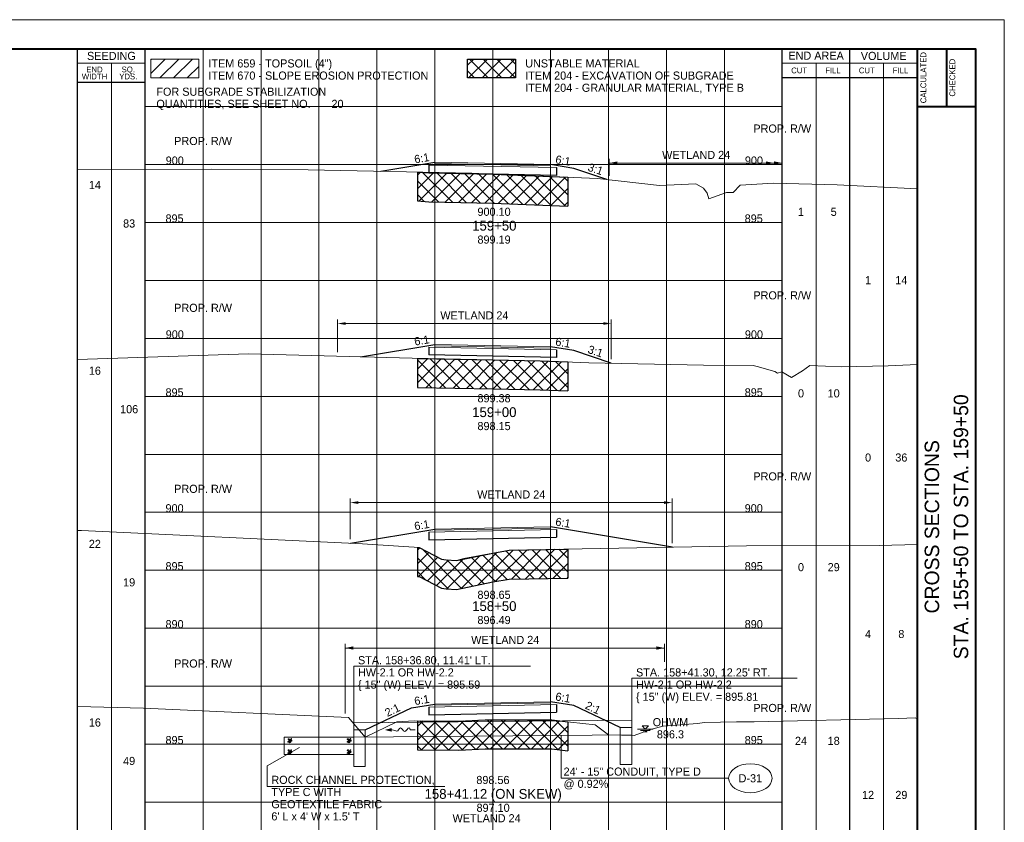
# Paper-space layout 'Layout1' of a CAD drawing. Header units: feet. Extents: x -1084 to 2301, y -843 to 1840.
# Tile 11 of 46: x 75 to 160, y 268 to 338. Entities that reach past the tile are written whole.
import ezdxf
from ezdxf.enums import TextEntityAlignment as Align

# ---------------------------------------------------------------- set-up
doc = ezdxf.new("R2010")
doc.units = ezdxf.units.FT
doc.header["$LTSCALE"] = 10
doc.header["$MEASUREMENT"] = 0
for name, pattern in [('DGN Style 2', [42.257429, 25.354457, -16.902971]), ('DGN Style 3', [59.1604, 42.257429, -16.902971]), ('DGN Style 5', [29.5802, 12.677229, -16.902971]), ('rowpr', [5.45, 1, -0.225, -0.225, 4])]:
    doc.linetypes.add(name, pattern=pattern)
for name, color, linetype, lineweight in [('DR_P_Erosion_Control', 7, 'Continuous', 13), ('DR_P_Flow_Arrow', 151, 'Continuous', 13), ('DR_P_Headwall', 120, 'Continuous', 13), ('DR_P_Storm_Sewer', 151, 'Continuous', 13), ('DR_P_Text', 7, 'Continuous', 13), ('DR_X_Storm_Sewer', 151, 'DGN Style 5', 0), ('DR_X_Text', 7, 'Continuous', 0), ('EV_Ecological_Text', 7, 'Continuous', 13), ('PV_P_Text', 7, 'Continuous', 13), ('RW_P_Fee_RW', 193, 'rowpr', 40), ('SH_Border', 7, 'Continuous', 40), ('SH_Data', 7, 'Continuous', 0), ('SH_Major_Grid_Line', 254, 'Continuous', 13), ('SH_Text', 7, 'Continuous', 13), ('TX_P_5', 7, 'Continuous', 13), ('TX_X_5', 7, 'Continuous', 0), ('XS_P_Finished_Grade', 3, 'Continuous', 30), ('XS_P_Pavt_Surface', 251, 'Continuous', 13), ('XS_P_Subgrade', 4, 'Continuous', 30), ('XS_P_Undercut', 230, 'Continuous', 30), ('XS_X_Ground_Line', 3, 'DGN Style 2', 13)]:
    doc.layers.add(name, color=color, linetype=linetype, lineweight=lineweight)
doc.layers.add('SH_Cut_Line', color=7, linetype='DGN Style 3', lineweight=0, plot=False)
doc.layers.add('XS_P_Pavt_Layers', color=251, linetype='Continuous', lineweight=0, transparency=0.5)
doc.styles.add('Font 70-Title', font='font70.shx', dxfattribs={"height": 0.2})
doc.styles.add('Slanted-Normal LS 0.50', font='font31.shx', dxfattribs={"height": 0.14})
doc.styles.add('Slanted-Normal LS 0.50_0', font='font31.shx')
doc.styles.add('Slanted-Sub Title', font='font31.shx', dxfattribs={"height": 0.17})
doc.styles.add('Style-font30', font='font30.shx')
doc.styles.add('Style-font31', font='font31.shx')
doc.styles.add('Style-font70', font='font70.shx')
doc.dimstyles.new('Dec-1  Slanted', dxfattribs={"dimtxt": 0.14, "dimasz": 0.14, "dimexe": 0.07, "dimexo": 0.07, "dimgap": 0.07, "dimtad": 1, "dimdec": 1, "dimzin": 3, "dimdsep": 46, "dimtxsty": 'Slanted-Normal LS 0.50', "dimcen": 0.09, "dimclrd": 97, "dimclre": 97, "dimclrt": 7, "dimadec": 1, "dimazin": 3, "dimtfac": 1, "dimtdec": 1, "dimtofl": 0, "dimtmove": 1, "dimatfit": 1, "dimfxl": 1, "dimtzin": 3, "dimlwd": 0, "dimlwe": 0, "dimarcsym": 0})

# ---------------------------------------------------------------- blocks, each defined once
blk = doc.blocks.new('GPKLBL_99')
at = {"layer": 'TX_P_5', "linetype": 'Continuous', "insert": (-0.511, 0.978), "char_height": 0.7, "attachment_point": 1, "rotation": 350.53768, "line_spacing_factor": 0.6, "style": 'Style-font31'}
blk.add_mtext('6:1', dxfattribs=at)
blk = doc.blocks.new('GPKLBL_100')
at = {"layer": 'TX_P_5', "linetype": 'Continuous', "extrusion": (0, 0, -1), "insert": (-0.462, 0.97), "char_height": 0.7, "attachment_point": 3, "text_direction": (-0.986394, 0.164399, 0), "line_spacing_factor": 0.6, "style": 'Style-font31'}
blk.add_mtext('6:1', dxfattribs=at)
blk = doc.blocks.new('DFL-P_30')
at = {"layer": 'DR_P_Flow_Arrow', "color": 151, "linetype": 'Continuous', "lineweight": 13}
blk.add_open_spline([(-0.08, 0), (-0.081, 0), (-0.082, 0), (-0.083, 0), (-0.094, 0), (-0.105, 0.005), (-0.116, 0.008), (-0.123, 0.01), (-0.131, 0.013), (-0.137, 0.015), (-0.152, 0.02), (-0.165, -0.02), (-0.179, -0.022), (-0.195, -0.023), (-0.211, 0.018), (-0.228, 0.019), (-0.246, 0.021), (-0.266, -0.028), (-0.284, -0.022), (-0.29, -0.02), (-0.287, 0.001), (-0.295, 0.001), (-0.313, 0), (-0.332, 0), (-0.35, 0)], degree=3, knots=[0, 0, 0, 0, 0.009646, 0.009646, 0.009646, 0.112481, 0.112481, 0.112481, 0.179673, 0.179673, 0.179673, 0.350625, 0.350625, 0.350625, 0.544565, 0.544565, 0.544565, 0.756426, 0.756426, 0.756426, 0.832712, 0.832712, 0.832712, 1, 1, 1, 1], dxfattribs=at)
at = {"layer": 'DR_P_Flow_Arrow', "color": 151, "linetype": 'Continuous', "lineweight": 0, "extrusion": (0, 0, -1)}
blk.add_solid([(0.08, 0.021), (0, 0), (0.08, -0.021)], dxfattribs=at)
blk = doc.blocks.new('XS POINT_56')
at = {"layer": 'RW_P_Fee_RW', "linetype": 'Continuous', "lineweight": 13}
blk.add_line((0, 3.5), (0, -3.5), dxfattribs=at)
blk = doc.blocks.new('XS POINT_57')
at = {"layer": 'RW_P_Fee_RW', "linetype": 'Continuous', "lineweight": 13}
blk.add_line((0, 3.5), (0, -3.5), dxfattribs=at)
blk = doc.blocks.new('RCP')
at = {"layer": 'DR_P_Erosion_Control'}
for points, knots in [([(0.018, 0.094), (0.034, 0.1), (0.049, 0.107), (0.065, 0.113), (0.073, 0.116), (0.077, 0.099), (0.078, 0.091), (0.079, 0.081), (0.071, 0.071), (0.063, 0.061), (0.052, 0.047), (0.024, 0.038), (0.018, 0.052), (0.015, 0.06), (0.014, 0.068), (0.014, 0.076), (0.014, 0.08), (0.012, 0.085), (0.014, 0.089), (0.016, 0.09), (0.017, 0.092), (0.018, 0.094)], [0, 0, 0, 0, 0.258176, 0.258176, 0.258176, 0.385117, 0.385117, 0.385117, 0.555016, 0.555016, 0.555016, 0.785627, 0.785627, 0.785627, 0.908123, 0.908123, 0.908123, 0.969027, 0.969027, 0.969027, 1, 1, 1, 1]), ([(0.047, 0.33), (0.055, 0.335), (0.064, 0.339), (0.072, 0.343), (0.081, 0.347), (0.092, 0.348), (0.102, 0.349), (0.109, 0.349), (0.116, 0.347), (0.123, 0.341), (0.129, 0.335), (0.128, 0.327), (0.127, 0.32), (0.124, 0.31), (0.12, 0.299), (0.109, 0.291), (0.099, 0.282), (0.089, 0.281), (0.078, 0.279), (0.067, 0.276), (0.054, 0.269), (0.043, 0.279), (0.036, 0.286), (0.034, 0.293), (0.034, 0.301), (0.035, 0.307), (0.035, 0.315), (0.04, 0.321), (0.042, 0.324), (0.044, 0.327), (0.047, 0.33)], [0, 0, 0, 0, 0.107172, 0.107172, 0.107172, 0.224609, 0.224609, 0.224609, 0.311187, 0.311187, 0.311187, 0.390245, 0.390245, 0.390245, 0.521508, 0.521508, 0.521508, 0.650159, 0.650159, 0.650159, 0.785017, 0.785017, 0.785017, 0.874079, 0.874079, 0.874079, 0.953282, 0.953282, 0.953282, 1, 1, 1, 1]), ([(0.156, 0.261), (0.171, 0.264), (0.186, 0.267), (0.201, 0.269), (0.216, 0.271), (0.223, 0.245), (0.227, 0.231), (0.23, 0.218), (0.228, 0.202), (0.217, 0.19), (0.204, 0.176), (0.189, 0.17), (0.173, 0.165), (0.159, 0.161), (0.143, 0.159), (0.129, 0.165), (0.12, 0.169), (0.114, 0.175), (0.109, 0.183), (0.1, 0.197), (0.098, 0.215), (0.105, 0.228), (0.11, 0.236), (0.117, 0.244), (0.126, 0.249), (0.133, 0.254), (0.14, 0.258), (0.148, 0.26), (0.151, 0.26), (0.154, 0.261), (0.156, 0.262)], [0, 0, 0, 0, 0.126661, 0.126661, 0.126661, 0.253188, 0.253188, 0.253188, 0.368171, 0.368171, 0.368171, 0.509113, 0.509113, 0.509113, 0.63015, 0.63015, 0.63015, 0.70369, 0.70369, 0.70369, 0.826515, 0.826515, 0.826515, 0.907901, 0.907901, 0.907901, 0.976801, 0.976801, 0.976801, 1, 1, 1, 1]), ([(0.158, 0.106), (0.17, 0.109), (0.181, 0.113), (0.193, 0.116), (0.211, 0.12), (0.228, 0.117), (0.245, 0.102), (0.259, 0.091), (0.26, 0.075), (0.256, 0.062), (0.252, 0.047), (0.242, 0.032), (0.227, 0.019), (0.208, 0.002), (0.181, -0.004), (0.162, 0.008), (0.146, 0.017), (0.129, 0.031), (0.126, 0.047), (0.124, 0.058), (0.13, 0.07), (0.136, 0.079), (0.14, 0.086), (0.144, 0.093), (0.15, 0.099), (0.152, 0.101), (0.155, 0.104), (0.158, 0.106)], [0, 0, 0, 0, 0.098896, 0.098896, 0.098896, 0.24332, 0.24332, 0.24332, 0.355319, 0.355319, 0.355319, 0.496743, 0.496743, 0.496743, 0.673566, 0.673566, 0.673566, 0.816859, 0.816859, 0.816859, 0.906168, 0.906168, 0.906168, 0.969895, 0.969895, 0.969895, 1, 1, 1, 1]), ([(0.287, 0.352), (0.3, 0.354), (0.312, 0.356), (0.325, 0.358), (0.336, 0.359), (0.339, 0.335), (0.335, 0.325), (0.331, 0.314), (0.322, 0.303), (0.311, 0.295), (0.301, 0.287), (0.279, 0.289), (0.273, 0.301), (0.269, 0.309), (0.271, 0.318), (0.273, 0.326), (0.274, 0.331), (0.275, 0.337), (0.279, 0.342), (0.281, 0.345), (0.284, 0.349), (0.287, 0.352)], [0, 0, 0, 0, 0.188286, 0.188286, 0.188286, 0.356428, 0.356428, 0.356428, 0.541746, 0.541746, 0.541746, 0.732506, 0.732506, 0.732506, 0.852511, 0.852511, 0.852511, 0.937171, 0.937171, 0.937171, 1, 1, 1, 1]), ([(0.307, 0.203), (0.319, 0.208), (0.331, 0.213), (0.342, 0.218), (0.355, 0.224), (0.36, 0.197), (0.363, 0.184), (0.366, 0.171), (0.363, 0.157), (0.352, 0.144), (0.342, 0.132), (0.331, 0.126), (0.319, 0.123), (0.309, 0.12), (0.297, 0.119), (0.288, 0.129), (0.276, 0.14), (0.272, 0.153), (0.274, 0.165), (0.276, 0.174), (0.28, 0.186), (0.289, 0.191), (0.295, 0.195), (0.301, 0.199), (0.307, 0.203)], [0, 0, 0, 0, 0.135762, 0.135762, 0.135762, 0.276579, 0.276579, 0.276579, 0.425633, 0.425633, 0.425633, 0.565886, 0.565886, 0.565886, 0.678149, 0.678149, 0.678149, 0.814077, 0.814077, 0.814077, 0.922173, 0.922173, 0.922173, 1, 1, 1, 1])]:
    blk.add_open_spline(points, degree=3, knots=knots, dxfattribs=at)
blk = doc.blocks.new('GPKLBL_101')
at = {"layer": 'TX_P_5', "linetype": 'Continuous', "insert": (-0.511, 0.978), "char_height": 0.7, "attachment_point": 1, "rotation": 350.53768, "line_spacing_factor": 0.6, "style": 'Style-font31'}
blk.add_mtext('2:1', dxfattribs=at)
blk = doc.blocks.new('GPKLBL_102')
at = {"layer": 'TX_P_5', "linetype": 'Continuous', "extrusion": (0, 0, -1), "insert": (-0.511, 0.978), "char_height": 0.7, "attachment_point": 3, "text_direction": (-0.986394, 0.164399, 0), "line_spacing_factor": 0.6, "style": 'Style-font31'}
blk.add_mtext('2:1', dxfattribs=at)
blk = doc.blocks.new('WSELEV_2')
at = {"layer": 'DR_X_Storm_Sewer', "linetype": 'Continuous'}
for p, q in [((-0.135, 0), (0.135, 0)), ((0, 0), (-0.053, 0.053)), ((-0.053, 0.053), (0.053, 0.053)), ((0, 0), (0.053, 0.053)), ((-0.085, -0.025), (0.085, -0.025)), ((-0.035, -0.05), (0.035, -0.05))]:
    blk.add_line(p, q, dxfattribs=at)
blk = doc.blocks.new('GPKLBL_103')
at = {"layer": 'TX_P_5', "linetype": 'Continuous', "insert": (-0.511, 0.978), "char_height": 0.7, "attachment_point": 1, "rotation": 350.53768, "line_spacing_factor": 0.6, "style": 'Style-font31'}
blk.add_mtext('6:1', dxfattribs=at)
blk = doc.blocks.new('GPKLBL_104')
at = {"layer": 'TX_P_5', "linetype": 'Continuous', "extrusion": (0, 0, -1), "insert": (-0.462, 0.97), "char_height": 0.7, "attachment_point": 3, "text_direction": (-0.986394, 0.164399, 0), "line_spacing_factor": 0.6, "style": 'Style-font31'}
blk.add_mtext('6:1', dxfattribs=at)
blk = doc.blocks.new('XS POINT_58')
at = {"layer": 'RW_P_Fee_RW', "linetype": 'Continuous', "lineweight": 13}
blk.add_line((0, 3.5), (0, -3.5), dxfattribs=at)
blk = doc.blocks.new('XS POINT_59')
at = {"layer": 'RW_P_Fee_RW', "linetype": 'Continuous', "lineweight": 13}
blk.add_line((0, 3.5), (0, -3.5), dxfattribs=at)
blk = doc.blocks.new('*D234')
at = {"layer": 'Defpoints', "color": 0, "linetype": 'Continuous', "transparency": 16777216}
for p in [(131.333, 295.839), (103.533, 292.333), (131.333, 291.994)]:
    blk.add_point(p, dxfattribs=at)
at = {"layer": 'EV_Ecological_Text', "color": 97, "linetype": 'Continuous', "lineweight": 0, "transparency": 16777216}
for p, q in [((103.533, 292.683), (103.533, 296.189)), ((104.233, 295.839), (130.633, 295.839)), ((131.333, 292.344), (131.333, 296.189))]:
    blk.add_line(p, q, dxfattribs=at)
at = {"layer": 'EV_Ecological_Text', "color": 97, "linetype": 'Continuous', "transparency": 16777216}
for points in [[(104.233, 295.956), (104.233, 295.722), (103.533, 295.839)], [(130.633, 295.956), (130.633, 295.722), (131.333, 295.839)]]:
    blk.add_solid(points, dxfattribs=at)
at = {"layer": 'EV_Ecological_Text', "color": 7, "linetype": 'Continuous', "lineweight": 0, "transparency": 16777216, "insert": (117.433, 296.539), "char_height": 0.7, "attachment_point": 5, "style": 'Slanted-Normal LS 0.50_0'}
blk.add_mtext('WETLAND 24', dxfattribs=at)
blk = doc.blocks.new('GPKLBL_105')
at = {"layer": 'TX_P_5', "linetype": 'Continuous', "extrusion": (0, 0, -1), "insert": (-0.462, 0.97), "char_height": 0.7, "attachment_point": 3, "text_direction": (-0.986394, 0.164399, 0), "line_spacing_factor": 0.6, "style": 'Style-font31'}
blk.add_mtext('6:1', dxfattribs=at)
blk = doc.blocks.new('GPKLBL_106')
at = {"layer": 'TX_P_5', "linetype": 'Continuous', "insert": (-0.511, 0.978), "char_height": 0.7, "attachment_point": 1, "rotation": 350.53768, "line_spacing_factor": 0.6, "style": 'Style-font31'}
blk.add_mtext('6:1', dxfattribs=at)
blk = doc.blocks.new('GPKLBL_107')
at = {"layer": 'TX_P_5', "linetype": 'Continuous', "insert": (-0.511, 0.978), "char_height": 0.7, "attachment_point": 1, "rotation": 350.53768, "line_spacing_factor": 0.6, "style": 'Style-font31'}
blk.add_mtext('3:1', dxfattribs=at)
blk = doc.blocks.new('XS POINT_60')
at = {"layer": 'RW_P_Fee_RW', "linetype": 'Continuous', "lineweight": 13}
blk.add_line((0, 3.5), (0, -3.5), dxfattribs=at)
blk = doc.blocks.new('XS POINT_61')
at = {"layer": 'RW_P_Fee_RW', "linetype": 'Continuous', "lineweight": 13}
blk.add_line((0, 3.5), (0, -3.5), dxfattribs=at)
blk = doc.blocks.new('*D241')
at = {"layer": 'Defpoints', "color": 0, "linetype": 'Continuous', "transparency": 16777216}
for p in [(126.072, 311.288), (102.433, 308.469), (126.072, 307.867)]:
    blk.add_point(p, dxfattribs=at)
at = {"layer": 'EV_Ecological_Text', "color": 97, "linetype": 'Continuous', "lineweight": 0, "transparency": 16777216}
for p, q in [((102.433, 308.819), (102.433, 311.638)), ((103.133, 311.288), (125.372, 311.288)), ((126.072, 308.217), (126.072, 311.638))]:
    blk.add_line(p, q, dxfattribs=at)
at = {"layer": 'EV_Ecological_Text', "color": 97, "linetype": 'Continuous', "transparency": 16777216}
for points in [[(103.133, 311.405), (103.133, 311.171), (102.433, 311.288)], [(125.372, 311.405), (125.372, 311.171), (126.072, 311.288)]]:
    blk.add_solid(points, dxfattribs=at)
at = {"layer": 'EV_Ecological_Text', "color": 7, "linetype": 'Continuous', "lineweight": 0, "transparency": 16777216, "insert": (114.252, 311.988), "char_height": 0.7, "attachment_point": 5, "style": 'Slanted-Normal LS 0.50_0'}
blk.add_mtext('WETLAND 24', dxfattribs=at)
blk = doc.blocks.new('GPKLBL_108')
at = {"layer": 'TX_P_5', "linetype": 'Continuous', "extrusion": (0, 0, -1), "insert": (-0.462, 0.97), "char_height": 0.7, "attachment_point": 3, "text_direction": (-0.986394, 0.164399, 0), "line_spacing_factor": 0.6, "style": 'Style-font31'}
blk.add_mtext('6:1', dxfattribs=at)
blk = doc.blocks.new('GPKLBL_109')
at = {"layer": 'TX_P_5', "linetype": 'Continuous', "insert": (-0.511, 0.978), "char_height": 0.7, "attachment_point": 1, "rotation": 350.53768, "line_spacing_factor": 0.6, "style": 'Style-font31'}
blk.add_mtext('6:1', dxfattribs=at)
blk = doc.blocks.new('GPKLBL_110')
at = {"layer": 'TX_P_5', "linetype": 'Continuous', "insert": (-0.511, 0.978), "char_height": 0.7, "attachment_point": 1, "rotation": 350.53768, "line_spacing_factor": 0.6, "style": 'Style-font31'}
blk.add_mtext('3:1', dxfattribs=at)
blk = doc.blocks.new('XS POINT_62')
at = {"layer": 'RW_P_Fee_RW', "linetype": 'Continuous', "lineweight": 13}
blk.add_line((0, 3.5), (0, -3.5), dxfattribs=at)
blk = doc.blocks.new('XS POINT_63')
at = {"layer": 'RW_P_Fee_RW', "linetype": 'Continuous', "lineweight": 13}
blk.add_line((0, 3.5), (0, -3.5), dxfattribs=at)

psp = doc.layouts.get("Layout1")

# ---------------------------------------------------------------- hatches: boundary and pattern name
at = {"layer": 'DR_P_Erosion_Control'}
h = psp.add_hatch(dxfattribs=at)
h.set_pattern_fill('HATCH', color=256, style=0, pattern_type=2)
h.set_pattern_definition([(45, (94.9566, 333.2542), (-0.589255, 0.589255), [])])
h.paths.add_polyline_path([(86.322, 332.479), (90.463, 332.479), (90.463, 334.094), (86.322, 334.094)])
at = {"layer": 'XS_P_Undercut', "lineweight": 0}
h = psp.add_hatch(dxfattribs=at)
h.set_pattern_fill('CROSSHATCH', color=256, style=0, pattern_type=2)
h.set_pattern_definition([(45, (116.95964, 328.6086), (-0.58926, 0.58926), []), (315, (116.95964, 328.6086), (0.58926, 0.58926), [])])
h.paths.add_polyline_path([(113.672, 332.479), (117.812, 332.479), (117.812, 334.094), (113.672, 334.094)])
h = psp.add_hatch(dxfattribs=at)
h.set_pattern_fill('CROSSHATCH', color=256, style=0, pattern_type=2)
h.set_pattern_definition([(45, (121.45945, 323.2506), (-0.589255, 0.589255), []), (315, (121.45945, 323.2506), (0.589255, 0.589255), [])])
h.paths.add_polyline_path([(110.333, 324.293), (109.332, 324.36), (109.332, 321.86), (110.333, 321.793), (115.832, 321.683), (122.332, 321.415), (122.332, 323.915), (115.999, 324.18), (115.832, 324.183), (114.023, 324.219)])
h = psp.add_hatch(dxfattribs=at)
h.set_pattern_fill('CROSSHATCH', color=256, style=0, pattern_type=2)
h.set_pattern_definition([(45, (120.9308, 307.1633), (-0.589255, 0.589255), []), (315, (120.9308, 307.1633), (0.589255, 0.589255), [])])
h.paths.add_polyline_path([(119.923, 308.062), (115.833, 308.146), (109.332, 308.279), (109.332, 305.779), (115.833, 305.646), (119.923, 305.562), (122.332, 305.474), (122.332, 307.974)])
h = psp.add_hatch(dxfattribs=at)
h.set_pattern_fill('CROSSHATCH', color=256, style=0, pattern_type=2)
h.set_pattern_definition([(45, (120.19665, 290.8106), (-0.589255, 0.589255), []), (315, (120.19665, 290.8106), (0.589255, 0.589255), [])])
h.paths.add_polyline_path([(112.717, 290.85), (111.817, 290.889), (111.422, 290.964), (110.132, 291.623), (109.489, 291.952), (109.332, 291.962), (109.332, 289.462), (109.489, 289.452), (111.422, 288.464), (111.817, 288.389), (112.717, 288.35), (115.833, 288.989), (117.248, 289.24), (122.332, 289.332), (122.332, 291.832), (117.248, 291.74), (115.833, 291.489), (113.361, 290.982)])
h = psp.add_hatch(dxfattribs=at)
h.set_pattern_fill('CROSSHATCH', color=256, style=0, pattern_type=2)
h.set_pattern_definition([(45, (120.87215, 276.2808), (-0.589255, 0.589255), []), (315, (120.87215, 276.2808), (0.589255, 0.589255), [])])
h.paths.add_polyline_path([(120.932, 277.089), (115.833, 277.097), (115.182, 277.098), (112.908, 276.982), (109.332, 277.018), (109.332, 274.518), (112.908, 274.482), (115.182, 274.598), (120.932, 274.589), (122.332, 274.427), (122.332, 276.927)])

# ---------------------------------------------------------------- linework, layer by layer
at = {"layer": 'DR_P_Erosion_Control', "flags": 128}
for points in [[(86.322, 334.094), (90.463, 334.094), (90.463, 332.479), (86.322, 332.479), (86.322, 334.094)], [(86.322, 332.479), (90.463, 332.479), (90.463, 334.094), (86.322, 334.094), (86.322, 332.479)]]:
    psp.add_lwpolyline(points, close=True, dxfattribs=at)
at = {"layer": 'DR_P_Headwall'}
for p, q in [((126.832, 276.423), (127.832, 276.423)), ((126.832, 273.256), (126.832, 276.423)), ((127.832, 276.423), (127.832, 273.256)), ((103.833, 276.223), (104.832, 276.223)), ((103.833, 273.056), (103.833, 276.223)), ((104.832, 276.223), (104.832, 273.056)), ((104.832, 273.056), (103.833, 273.056)), ((127.832, 273.256), (126.832, 273.256))]:
    psp.add_line(p, q, dxfattribs=at)
at = {"layer": 'DR_P_Storm_Sewer'}
for p, q in [((103.833, 276.838), (127.832, 277.057)), ((103.833, 276.848), (103.833, 275.598)), ((127.832, 277.048), (127.832, 275.798)), ((127.832, 277.048), (127.832, 275.798)), ((127.832, 277.048), (127.832, 275.798)), ((127.832, 277.048), (127.832, 275.798)), ((103.833, 275.588), (127.832, 275.807))]:
    psp.add_line(p, q, dxfattribs=at)
at = {"layer": 'DR_P_Text'}
for p, q in [((103.833, 276.223), (103.833, 281.733)), ((103.833, 281.732), (119.11, 281.732)), ((127.832, 275.798), (127.832, 280.683)), ((127.832, 280.683), (142.11, 280.683)), ((103.833, 275.598), (97.833, 275.598)), ((97.833, 275.598), (97.833, 274.098)), ((121.756, 272.054), (121.756, 275.752)), ((96.376, 273.122), (99.144, 274.717)), ((97.833, 274.098), (103.833, 274.098)), ((96.376, 271.352), (96.376, 273.122)), ((121.756, 272.054), (136.201, 272.054)), ((96.376, 271.352), (111.695, 271.352))]:
    psp.add_line(p, q, dxfattribs=at)
at = {"layer": 'DR_P_Text', "color": 7, "linetype": 'Continuous', "lineweight": 13}
psp.add_ellipse((138.076, 272.054), major_axis=(1.875, 0), ratio=0.666667, dxfattribs=at)
at = {"layer": 'EV_Ecological_Text', "color": 97, "linetype": 'Continuous', "lineweight": 0}
for p, q in [((125.898, 324.043), (125.898, 325.484)), ((125.898, 325.134), (140.832, 325.134)), ((140.832, 323.738), (140.832, 325.484)), ((103.097, 277.655), (103.097, 283.641)), ((103.097, 283.291), (130.669, 283.291)), ((130.669, 282.114), (130.669, 283.641))]:
    psp.add_line(p, q, dxfattribs=at)
at = {"layer": 'EV_Ecological_Text', "color": 4, "linetype": 'Continuous', "lineweight": 0}
for points in [[(126.598, 324.994), (125.898, 325.134), (126.598, 325.274)], [(103.797, 283.151), (103.097, 283.291), (103.797, 283.431)]]:
    psp.add_solid(points, dxfattribs=at)
at = {"layer": 'EV_Ecological_Text', "color": 4, "linetype": 'Continuous', "lineweight": 0, "extrusion": (0, 0, -1)}
for points in [[(-139.432, 325.274), (-140.132, 325.134), (-139.432, 324.994)], [(-140.132, 325.274), (-140.832, 325.134), (-140.132, 324.994)], [(-129.969, 283.431), (-130.669, 283.291), (-129.969, 283.151)]]:
    psp.add_solid(points, dxfattribs=at)
at = {"layer": 'SH_Border', "color": 7, "linetype": 'Continuous', "lineweight": 40}
for p, q in [((152.5, 230), (152.5, 335)), ((155, 335), (155, 330)), ((152.5, 330), (157.5, 330))]:
    psp.add_line(p, q, dxfattribs=at)
at = {"layer": 'SH_Border', "color": 7, "linetype": 'Continuous', "lineweight": 40, "flags": 128}
psp.add_lwpolyline([(0, 335), (157.5, 335), (157.5, 230), (0, 230), (0, 335)], close=True, dxfattribs=at)
at = {"layer": 'SH_Cut_Line', "color": 7, "linetype": 'DGN Style 3', "lineweight": 0, "flags": 128}
psp.add_lwpolyline([(-10, 227.5), (160, 227.5), (160, 337.5), (-10, 337.5), (-10, 227.5)], close=True, dxfattribs=at)
at = {"layer": 'SH_Data', "color": 7, "linetype": 'Continuous', "lineweight": 30}
for p, q in [((80, 230), (80, 335)), ((85.832, 230), (85.832, 335)), ((140.833, 230), (140.833, 335)), ((146.667, 230), (146.667, 335)), ((140.833, 332.5), (152.5, 332.5)), ((85.832, 332.083), (80, 332.083))]:
    psp.add_line(p, q, dxfattribs=at)
at = {"layer": 'SH_Data', "color": 7, "linetype": 'Continuous', "lineweight": 0}
for p, q in [((85.832, 333.75), (80, 333.75)), ((140.833, 333.75), (152.5, 333.75))]:
    psp.add_line(p, q, dxfattribs=at)
at = {"layer": 'SH_Data', "color": 7, "linetype": 'Continuous', "lineweight": 13}
for p, q in [((82.916, 230), (82.916, 333.75)), ((143.75, 230), (143.75, 333.75)), ((149.583, 230), (149.583, 333.75))]:
    psp.add_line(p, q, dxfattribs=at)
at = {"layer": 'SH_Major_Grid_Line', "color": 254, "linetype": 'Continuous', "lineweight": 13}
for p, q in [((90.832, 230), (90.832, 335)), ((95.832, 230), (95.832, 335)), ((100.832, 230), (100.832, 335)), ((105.832, 230), (105.832, 335)), ((110.832, 230), (110.832, 335)), ((115.832, 230), (115.832, 335)), ((120.832, 230), (120.832, 335)), ((125.832, 230), (125.832, 335)), ((130.833, 230), (130.833, 335)), ((135.833, 230), (135.833, 335)), ((85.832, 330), (140.833, 330)), ((85.832, 325), (140.833, 325)), ((85.832, 320), (140.833, 320)), ((85.832, 315), (140.833, 315)), ((85.832, 310), (140.833, 310)), ((85.832, 305), (140.833, 305)), ((85.832, 300), (140.833, 300)), ((85.832, 295), (140.833, 295)), ((85.832, 290), (140.833, 290)), ((85.832, 285), (140.833, 285)), ((85.832, 280), (140.833, 280)), ((85.832, 275), (140.833, 275)), ((85.832, 270), (140.833, 270))]:
    psp.add_line(p, q, dxfattribs=at)
at = {"layer": 'XS_P_Finished_Grade'}
for p, q in [((106.183, 324.425), (110.832, 325.2)), ((122.833, 324.667), (120.832, 325)), ((125.68, 323.717), (122.833, 324.667)), ((104.43, 308.413), (110.832, 309.48)), ((122.833, 308.947), (120.832, 309.28)), ((126.071, 307.867), (122.833, 308.947)), ((103.569, 292.339), (110.832, 293.55)), ((131.363, 291.995), (120.832, 293.75)), ((104.832, 276.223), (108.833, 278.127)), ((108.833, 278.127), (110.832, 278.46)), ((122.833, 278.327), (120.832, 278.66)), ((126.832, 276.423), (122.833, 278.327))]:
    psp.add_line(p, q, dxfattribs=at)
at = {"layer": 'XS_P_Pavt_Layers', "color": 2, "lineweight": 13}
for p, q in [((121.333, 324.74), (110.333, 324.96)), ((120.832, 324.896), (110.832, 325.096)), ((121.333, 309.02), (110.333, 309.24)), ((120.832, 309.176), (110.832, 309.376)), ((110.333, 293.29), (121.333, 293.51)), ((110.832, 293.446), (120.832, 293.646)), ((110.333, 278.2), (121.333, 278.42)), ((110.832, 278.356), (120.832, 278.556))]:
    psp.add_line(p, q, dxfattribs=at)
at = {"layer": 'XS_P_Pavt_Surface', "color": 193}
for p, q in [((110.832, 325.2), (110.832, 324.95)), ((120.832, 325), (110.832, 325.2)), ((120.832, 325), (120.832, 324.75)), ((110.832, 309.48), (110.832, 309.23)), ((120.832, 309.28), (110.832, 309.48)), ((120.832, 309.28), (120.832, 309.03)), ((110.832, 293.55), (120.832, 293.75)), ((110.832, 293.55), (110.832, 293.3)), ((120.832, 293.75), (120.832, 293.5)), ((110.832, 278.46), (120.832, 278.66)), ((110.832, 278.46), (110.832, 278.21)), ((120.832, 278.66), (120.832, 278.41))]:
    psp.add_line(p, q, dxfattribs=at)
at = {"layer": 'XS_P_Subgrade'}
for p, q in [((110.333, 324.96), (110.333, 324.293)), ((121.333, 324.74), (121.333, 324.073)), ((121.333, 324.073), (110.333, 324.293)), ((110.333, 309.24), (110.333, 308.573)), ((121.333, 308.353), (110.333, 308.573)), ((121.333, 309.02), (121.333, 308.353)), ((110.333, 293.29), (110.333, 292.623)), ((121.333, 293.51), (121.333, 292.843)), ((110.333, 292.623), (121.333, 292.843)), ((110.333, 278.2), (110.333, 277.533)), ((121.333, 278.42), (121.333, 277.753)), ((110.333, 277.533), (121.333, 277.753))]:
    psp.add_line(p, q, dxfattribs=at)
at = {"layer": 'XS_P_Undercut'}
for p, q in [((109.332, 324.36), (109.332, 321.86)), ((122.332, 323.915), (122.332, 321.415)), ((109.332, 308.279), (109.332, 305.779)), ((122.332, 307.974), (122.332, 305.474)), ((109.332, 291.962), (109.332, 289.462)), ((122.332, 291.832), (122.332, 289.332)), ((109.332, 277.018), (109.332, 274.518)), ((122.332, 276.927), (122.332, 274.427))]:
    psp.add_line(p, q, dxfattribs=at)
at = {"layer": 'XS_P_Undercut', "flags": 128}
psp.add_lwpolyline([(113.672, 334.094), (117.812, 334.094), (117.812, 332.479), (113.672, 332.479), (113.672, 334.094)], close=True, dxfattribs=at)
at = {"layer": 'XS_P_Undercut', "lineweight": 0, "flags": 128}
for points in [[(113.672, 332.479), (117.812, 332.479), (117.812, 334.094), (113.672, 334.094), (113.672, 332.479)], [(110.333, 324.293), (109.332, 324.36), (109.332, 321.86), (110.333, 321.793), (115.832, 321.683), (122.332, 321.415), (122.332, 323.915), (115.999, 324.18), (115.832, 324.183), (114.023, 324.219), (110.333, 324.293)], [(119.923, 308.062), (115.833, 308.146), (109.332, 308.279), (109.332, 305.779), (115.833, 305.646), (119.923, 305.562), (122.332, 305.474), (122.332, 307.974), (119.923, 308.062)], [(112.717, 290.85), (111.817, 290.889), (111.422, 290.964), (110.132, 291.623), (109.489, 291.952), (109.332, 291.962), (109.332, 289.462), (109.489, 289.452), (111.422, 288.464), (111.817, 288.389), (112.717, 288.35), (115.833, 288.989), (117.248, 289.24), (122.332, 289.332), (122.332, 291.832), (117.248, 291.74), (115.833, 291.489), (113.361, 290.982), (112.717, 290.85)], [(120.932, 277.089), (115.833, 277.097), (115.182, 277.098), (112.908, 276.982), (109.332, 277.018), (109.332, 274.518), (112.908, 274.482), (115.182, 274.598), (120.932, 274.589), (122.332, 274.427), (122.332, 276.927), (120.932, 277.089)]]:
    psp.add_lwpolyline(points, close=True, dxfattribs=at)
at = {"layer": 'XS_P_Undercut', "flags": 128}
for points in [[(109.332, 324.36), (110.333, 324.293), (115.832, 324.183), (122.332, 323.915)], [(109.332, 321.86), (110.333, 321.793), (115.832, 321.683), (122.332, 321.415)], [(109.332, 308.279), (115.833, 308.146), (119.923, 308.062), (122.332, 307.974)], [(109.332, 305.779), (115.833, 305.646), (119.923, 305.562), (122.332, 305.474)], [(109.332, 291.962), (109.489, 291.952), (111.422, 290.964), (111.817, 290.889), (112.717, 290.85), (115.833, 291.489), (117.248, 291.74), (122.332, 291.832)], [(109.332, 289.462), (109.489, 289.452), (111.422, 288.464), (111.817, 288.389), (112.717, 288.35), (115.833, 288.989), (117.248, 289.24), (122.332, 289.332)], [(109.332, 277.018), (112.908, 276.982), (115.182, 277.098), (120.932, 277.089), (122.332, 276.927)], [(109.332, 274.518), (112.908, 274.482), (115.182, 274.598), (120.932, 274.589), (122.332, 274.427)]]:
    psp.add_lwpolyline(points, dxfattribs=at)
at = {"layer": 'XS_X_Ground_Line'}
for p, q in [((80, 278.25), (85.678, 278.095)), ((85.678, 278.095), (103.381, 277.292)), ((138.408, 276.919), (150.866, 277.224)), ((150.866, 277.224), (152.308, 277.278)), ((152.308, 277.278), (152.5, 277.19)), ((107.56, 276.928), (109.056, 277.021)), ((109.056, 277.021), (112.908, 276.982)), ((112.908, 276.982), (115.182, 277.098)), ((115.182, 277.098), (115.833, 277.097)), ((115.182, 277.098), (115.833, 277.097)), ((115.833, 277.097), (120.932, 277.089)), ((120.932, 277.089), (122.539, 276.902)), ((122.539, 276.902), (124.685, 276.662)), ((128.042, 275.737), (129.552, 276.281)), ((129.552, 276.281), (130.554, 276.536)), ((130.554, 276.536), (133.506, 276.78)), ((133.506, 276.78), (134.126, 276.866)), ((134.126, 276.866), (136.87, 276.915)), ((136.87, 276.915), (138.408, 276.919))]:
    psp.add_line(p, q, dxfattribs=at)
at = {"layer": 'XS_X_Ground_Line', "flags": 128}
for points in [[(80, 324.585), (91.527, 324.593), (99.902, 324.555), (114.024, 324.263), (115.832, 324.187), (124.878, 323.808), (130.229, 323.203), (133.356, 323.328), (134.032, 322.954), (134.34, 322.548), (134.491, 322.037), (136.025, 322.585), (136.604, 322.591), (137.204, 323.235), (140.063, 323.411), (145.56, 323.242), (152.5, 322.916)], [(80, 308.191), (94.766, 308.684), (108.869, 308.289), (115.833, 308.146), (119.923, 308.062), (124.147, 307.908), (134.025, 307.696), (138.308, 307.677), (138.651, 307.592), (140.186, 307.157), (140.429, 307.014), (140.787, 307.131), (141.615, 306.625), (142.565, 307.196), (143.2, 307.652), (145.912, 307.55), (149.986, 307.645), (152.5, 307.756)], [(80, 293.428), (80.339, 293.442), (104.594, 292.272), (109.489, 291.952), (110.137, 291.632), (111.422, 290.964), (111.817, 290.889), (112.717, 290.85), (113.352, 291.024), (115.833, 291.489), (117.248, 291.74), (137.73, 292.11), (149.207, 292.14), (152.5, 292.221)], [(103.381, 277.292), (104.832, 275.597), (107.56, 276.928)], [(124.685, 276.662), (125.832, 275.79), (128.042, 275.737)]]:
    psp.add_lwpolyline(points, dxfattribs=at)

# ---------------------------------------------------------------- block references
at = {"layer": 'DR_P_Erosion_Control'}
for p in [(98.139, 275.122), (103.244, 275.122), (98.139, 274.159), (103.244, 274.159)]:
    psp.add_blockref('RCP', p, dxfattribs=at)
at = {"layer": 'DR_P_Flow_Arrow', "color": 151, "linetype": 'Continuous', "lineweight": 0, "xscale": 7.500000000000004, "yscale": 7.500000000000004, "zscale": 7.500000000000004, "rotation": 180.2724026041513}
psp.add_blockref('DFL-P_30', (106.524, 276.226), dxfattribs=at)
at = {"layer": 'DR_X_Storm_Sewer', "linetype": 'Continuous', "xscale": 5, "yscale": 5, "zscale": 5}
psp.add_blockref('WSELEV_2', (129.005, 276.3), dxfattribs=at)
at = {"layer": 'RW_P_Fee_RW', "linetype": 'Continuous', "lineweight": 13}
for name, p in [('XS POINT_63', (140.832, 324.017)), ('XS POINT_62', (90.832, 322.943)), ('XS POINT_61', (140.833, 309.627)), ('XS POINT_60', (90.833, 308.552)), ('XS POINT_59', (140.833, 294.01)), ('XS POINT_58', (90.833, 292.936)), ('XS POINT_56', (90.833, 277.861)), ('XS POINT_57', (140.833, 274.028))]:
    psp.add_blockref(name, p, dxfattribs=at)
at = {"layer": 'TX_P_5', "linetype": 'Continuous', "extrusion": (0, 0, -1)}
for name, p in [('GPKLBL_108', (-109.833, 325.033)), ('GPKLBL_105', (-109.833, 309.313)), ('GPKLBL_104', (-109.833, 293.383)), ('GPKLBL_100', (-109.833, 278.293))]:
    psp.add_blockref(name, p, dxfattribs=at)
at = {"layer": 'TX_P_5', "linetype": 'Continuous'}
for name, p in [('GPKLBL_109', (121.833, 324.833)), ('GPKLBL_106', (121.833, 309.113)), ('GPKLBL_103', (121.833, 293.583)), ('GPKLBL_99', (121.833, 278.493))]:
    psp.add_blockref(name, p, dxfattribs=at)
for name, p, rotation in [('GPKLBL_110', (124.557, 324.104), 351.0273524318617), ('GPKLBL_107', (124.557, 308.384), 351.0273524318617), ('GPKLBL_101', (124.275, 277.65), 343.7570385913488)]:
    psp.add_blockref(name, p, dxfattribs=dict(at, rotation=rotation))
at = {"layer": 'TX_P_5', "linetype": 'Continuous', "extrusion": (0, 0, -1), "rotation": 343.7570385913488}
psp.add_blockref('GPKLBL_102', (-107.39, 277.45), dxfattribs=at)

# ---------------------------------------------------------------- texts
at = {"layer": 'DR_P_Text', "lineweight": 13, "style": 'Slanted-Normal LS 0.50'}
psp.add_text('D-31', height=0.7, dxfattribs=at).set_placement((138.076, 272.054), align=Align.MIDDLE_CENTER)
at = {"layer": 'DR_P_Text', "char_height": 0.7, "attachment_point": 1, "line_spacing_factor": 0.9}
for s, insert, style in [('ITEM 659 - TOPSOIL (4")\\PITEM 670 - SLOPE EROSION PROTECTION', (91.291, 334.08), 'Slanted-Sub Title'), ('UNSTABLE MATERIAL\\PITEM 204 - EXCAVATION OF SUBGRADE\\PITEM 204 - GRANULAR MATERIAL, TYPE B', (118.64, 334.08), 'Slanted-Sub Title'), ('FOR SUBGRADE STABILIZATION\\PQUANTITIES, SEE SHEET NO.', (86.798, 331.639), 'Slanted-Sub Title'), ('20\\P', (101.916, 330.589), 'Style-font31'), ('STA. 158+36.80, 11.41\' LT.\\PHW-2.1 OR HW-2.2\\P\\{ 15" (W) ELEV. = 895.59', (104.205, 282.588), 'Slanted-Normal LS 0.50'), ('STA. 158+41.30, 12.25\' RT.\\PHW-2.1 OR HW-2.2\\P\\{ 15" (W) ELEV. = 895.81', (128.205, 281.538), 'Slanted-Normal LS 0.50'), ('24\' - 15" CONDUIT, TYPE D\\P@ 0.92%', (121.952, 272.979), 'Slanted-Normal LS 0.50'), ("ROCK CHANNEL PROTECTION,\\PTYPE C WITH\\PGEOTEXTILE FABRIC\\P6' L x 4' W x 1.5' T\\P\\P", (96.725, 272.269), 'Slanted-Normal LS 0.50')]:
    psp.add_mtext(s, dxfattribs=dict(at, insert=insert, style=style))
at = {"layer": 'DR_X_Text', "insert": (131.177, 275.486), "char_height": 0.7, "attachment_point": 8, "line_spacing_factor": 0.9, "style": 'Slanted-Normal LS 0.50'}
psp.add_mtext('OHWM\\P896.3', dxfattribs=at)
at = {"layer": 'EV_Ecological_Text', "color": 7, "linetype": 'Continuous', "lineweight": 0, "style": 'Slanted-Normal LS 0.50'}
for p in [(133.398, 325.834), (116.916, 283.991), (115.306, 268.606)]:
    psp.add_text('WETLAND 24', height=0.7, dxfattribs=at).set_placement(p, align=Align.MIDDLE_CENTER)
at = {"layer": 'PV_P_Text', "style": 'Slanted-Normal LS 0.50'}
for s, p in [('900.10', (115.95, 320.579)), ('899.38', (115.95, 304.491)), ('898.56', (115.852, 271.557))]:
    psp.add_text(s, height=0.7, dxfattribs=at).set_placement(p, align=Align.CENTER)
at = {"layer": 'PV_P_Text', "insert": (115.95, 287.523), "char_height": 0.7, "attachment_point": 8, "line_spacing_factor": 0.9, "style": 'Slanted-Normal LS 0.50'}
psp.add_mtext('898.65', dxfattribs=at)
at = {"layer": 'RW_P_Fee_RW', "linetype": 'Continuous', "lineweight": 13, "char_height": 0.7, "attachment_point": 2, "line_spacing_factor": 0.9, "style": 'Style-font31'}
for insert in [(140.832, 328.459), (90.832, 327.385), (140.833, 314.069), (90.833, 312.994), (140.833, 298.452), (90.833, 297.378), (90.833, 282.303), (140.833, 278.47)]:
    psp.add_mtext('PROP. R/W', dxfattribs=dict(at, insert=insert))
at = {"layer": 'SH_Data', "color": 7, "linetype": 'Continuous', "lineweight": 13, "style": 'Style-font30'}
for s, p in [('SEEDING', (82.918, 334.375)), ('END AREA', (143.75, 334.397)), ('VOLUME', (149.586, 334.375))]:
    psp.add_text(s, height=0.7, dxfattribs=at).set_placement(p, align=Align.MIDDLE_CENTER)
at = {"layer": 'SH_Data', "color": 7, "linetype": 'Continuous', "lineweight": 0, "style": 'Style-font30'}
for s, p in [('CALCULATED', (152.762, 332.5)), ('CHECKED', (155.262, 332.5))]:
    psp.add_text(s, height=0.5, rotation=90, dxfattribs=at).set_placement(p, align=Align.TOP_CENTER)
for s, p in [('CUT', (142.293, 333.125)), ('FILL', (145.209, 333.125)), ('CUT', (148.127, 333.125)), ('FILL', (151.042, 333.125))]:
    psp.add_text(s, height=0.5, dxfattribs=at).set_placement(p, align=Align.MIDDLE_CENTER)
at = {"layer": 'SH_Data', "style": 'Font 70-Title'}
psp.add_text('STA. 155+50 TO STA. 159+50', height=1.25, rotation=90, dxfattribs=at).set_placement((156.258, 293.75), align=Align.MIDDLE_CENTER)
at = {"layer": 'SH_Data', "color": 7, "linetype": 'Continuous', "lineweight": 0, "style": 'Style-font70'}
psp.add_text('CROSS SECTIONS', height=1.25, rotation=90, dxfattribs=at).set_placement((153.75, 293.75), align=Align.MIDDLE_CENTER)
at = {"layer": 'SH_Data', "color": 7, "linetype": 'Continuous', "lineweight": 0, "char_height": 0.7, "attachment_point": 5, "line_spacing_factor": 0.728571, "style": 'Style-font30'}
for s, insert in [('\\H0.714286x;END\\PWIDTH', (81.458, 332.9)), ('\\H0.714286x;SQ.\\PYDS.', (84.374, 332.9))]:
    psp.add_mtext(s, dxfattribs=dict(at, insert=insert))
at = {"layer": 'SH_Text', "style": 'Style-font31'}
for s, p in [('900', (88.386, 325)), ('900', (138.386, 325)), ('14', (81.489, 322.886)), ('895', (88.369, 320)), ('895', (138.369, 320)), ('1', (142.447, 320.575)), ('5', (145.271, 320.575)), ('83', (84.448, 319.569)), ('1', (148.239, 314.679)), ('14', (151.111, 314.679)), ('900', (88.386, 310)), ('900', (138.386, 310)), ('16', (81.489, 306.864)), ('895', (88.369, 305)), ('895', (138.369, 305)), ('0', (142.447, 304.912)), ('10', (145.271, 304.912)), ('106', (84.448, 303.547)), ('0', (148.239, 299.376)), ('36', (151.111, 299.376)), ('900', (88.369, 295)), ('900', (138.369, 295)), ('22', (81.489, 291.926)), ('895', (88.369, 290)), ('895', (138.369, 290)), ('0', (142.447, 289.919)), ('29', (145.271, 289.919)), ('19', (84.448, 288.609)), ('890', (88.369, 285)), ('890', (138.369, 285)), ('4', (148.239, 284.15)), ('8', (151.111, 284.15)), ('16', (81.489, 276.515)), ('895', (88.369, 275)), ('895', (138.369, 275)), ('24', (142.447, 274.93)), ('18', (145.271, 274.93)), ('49', (84.448, 273.198)), ('12', (148.239, 270.267)), ('29', (151.111, 270.267))]:
    psp.add_text(s, height=0.7, dxfattribs=at).set_placement(p, align=Align.CENTER)
at = {"layer": 'TX_P_5', "style": 'Slanted-Sub Title'}
for s, p in [('159+50', (115.974, 319.729)), ('159+00', (115.974, 303.641)), ('158+50', (115.974, 286.907)), ('158+41.12 (ON SKEW)', (115.876, 270.707))]:
    psp.add_text(s, height=0.85, dxfattribs=at).set_placement(p, align=Align.MIDDLE_CENTER)
at = {"layer": 'TX_X_5', "linetype": 'Continuous', "style": 'Style-font31'}
for s, p in [('899.19', (115.95, 318.879)), ('898.15', (115.95, 302.791)), ('896.49', (115.95, 286.057))]:
    psp.add_text(s, height=0.7, dxfattribs=at).set_placement(p, align=Align.TOP_CENTER)
at = {"layer": 'TX_X_5', "style": 'Style-font31'}
psp.add_text('897.10', height=0.7, dxfattribs=at).set_placement((115.868, 269.857), align=Align.TOP_CENTER)

# ---------------------------------------------------------------- dimensions: what is measured, and where the dimension line sits
at = {"layer": 'EV_Ecological_Text', "color": 97, "linetype": 'Continuous', "lineweight": 0}
for base, p1, p2, picture, middle in [((126.072, 311.288), (102.433, 308.469), (126.072, 307.867), '*D241', (114.252, 311.988)), ((131.333, 295.839), (103.533, 292.333), (131.333, 291.994), '*D234', (117.433, 296.539))]:
    dim = psp.add_linear_dim(base=base, p1=p1, p2=p2, text='WETLAND 24', dimstyle='Dec-1  Slanted', override={"dimtxt": 0.7, "dimasz": 0.7, "dimexe": 0.35, "dimexo": 0.35, "dimgap": 0.35, "dimtxsty": 'Slanted-Normal LS 0.50_0', "dimatfit": 3}, dxfattribs=at)
    dim.commit()
    dim.dimension.update_dxf_attribs({"geometry": picture, "text_midpoint": middle})

doc.saveas('drawing.dxf')
